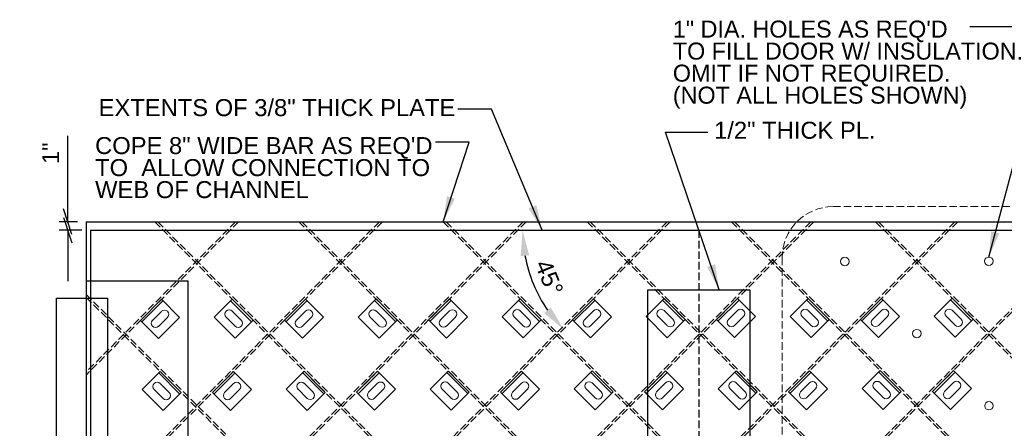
# Model space of a CAD drawing. Header units: inches. Extents: x -169 to 606, y -583 to 99.
# Tile 10 of 18: x -169 to -53, y -93 to -45. Entities that reach past the tile are written whole.
import ezdxf

# ---------------------------------------------------------------- set-up
doc = ezdxf.new("R2010")
doc.units = ezdxf.units.IN
doc.header["$LTSCALE"] = 2
doc.header["$MEASUREMENT"] = 0
doc.linetypes.add('DGN Style 3', pattern=[0.621993, 0.444281, -0.177712])
for name, color, linetype, lineweight in [('G-ANNO-DIM', 1, 'Continuous', 0), ('G-ANNO-TEXT', 7, 'Continuous', 30), ('S-BRAC-DIA~', 5, 'Continuous', 30), ('S-FSTN-MISC', 12, 'Continuous', 13), ('S-STIF-LONG', 3, 'Continuous', 30), ('S-STIF-TRAN', 3, 'Continuous', 30)]:
    doc.layers.add(name, color=color, linetype=linetype, lineweight=lineweight)
doc.styles.add("3 4 1'-0", font='arial.ttf', dxfattribs={"height": 2})
doc.dimstyles.new("3 4 1'-0", dxfattribs={"dimtxt": 2, "dimasz": 3, "dimexe": 1, "dimexo": 1, "dimgap": 1, "dimtad": 1, "dimdec": 4, "dimzin": 15, "dimdsep": 46, "dimlunit": 4, "dimtxsty": "3 4 1'-0", "dimcen": 0.09, "dimadec": 4, "dimazin": 3, "dimtfac": 1, "dimtdec": 4, "dimtofl": 0, "dimtmove": 0, "dimatfit": 3, "dimfxl": 1, "dimfrac": 2, "dimtolj": 1, "dimtzin": 15, "dimarcsym": 0})

# ---------------------------------------------------------------- blocks, each defined once
blk = doc.blocks.new('*D1006')
at = {"layer": 'Defpoints', "color": 0, "lineweight": 13, "transparency": 16777216}
for p in [(-169.03, -70.07), (-93.26, -70.07), (-109.27, -74.36), (-169.03, -145.84)]:
    blk.add_point(p, dxfattribs=at)
at = {"layer": 'G-ANNO-DIM', "color": 0, "lineweight": -2, "transparency": 16777216}
blk.add_arc((-93.26, -70.07), 16.57, 190.3848, 214.6152, dxfattribs=at)
at = {"layer": 'G-ANNO-DIM', "color": 0, "lineweight": 13, "transparency": 16777216}
for points in [[(-110.06, -73.11), (-109.07, -73.02), (-109.84, -70.07)], [(-106.52, -79.17), (-107.29, -79.81), (-104.98, -81.79)]]:
    blk.add_solid(points, dxfattribs=at)
at = {"layer": 'G-ANNO-DIM', "color": 0, "transparency": 16777216, "insert": (-106.71, -75.64), "char_height": 2, "attachment_point": 5, "rotation": 292.5, "style": "3 4 1'-0"}
blk.add_mtext('\\A1;45°', dxfattribs=at)
blk = doc.blocks.new('_Oblique_0.3')
at = {"color": 0, "linetype": 'ByBlock', "lineweight": -2}
for p, q in [((0, 0), (-1, 0)), ((0.5, 0.167), (-0.5, -0.167))]:
    blk.add_line(p, q, dxfattribs=at)
blk = doc.blocks.new('*D1008')
at = {"layer": 'Defpoints', "color": 0, "lineweight": 13, "transparency": 16777216}
for p in [(-163.37, -69.07), (-161.21, -69.07), (-160.71, -70.07)]:
    blk.add_point(p, dxfattribs=at)
at = {"layer": 'G-ANNO-DIM', "color": 0, "lineweight": -2, "transparency": 16777216}
for p, q in [((-163.37, -66.07), (-163.37, -58.96)), ((-162.21, -69.07), (-164.37, -69.07)), ((-161.71, -70.07), (-164.37, -70.07)), ((-163.37, -73.07), (-163.37, -76.07))]:
    blk.add_line(p, q, dxfattribs=at)
at = {"layer": 'G-ANNO-DIM', "color": 0, "lineweight": -2, "transparency": 16777216, "xscale": 3, "yscale": 3, "zscale": 3}
for p, rotation in [((-163.37, -69.07), 270), ((-163.37, -70.07), 90)]:
    blk.add_blockref('_Oblique_0.3', p, dxfattribs=dict(at, rotation=rotation))
at = {"layer": 'G-ANNO-DIM', "color": 0, "transparency": 16777216, "insert": (-165.38, -61.02), "char_height": 2, "attachment_point": 5, "rotation": 90, "style": "3 4 1'-0"}
blk.add_mtext('\\A1;1"', dxfattribs=at)
blk = doc.blocks.new('*U403')
at = {"layer": 'S-FSTN-MISC', "lineweight": 0}
for p, q in [((-0.53, 1.24), (0.53, 0.18)), ((-1.24, 0.53), (-0.18, -0.53))]:
    blk.add_line(p, q, dxfattribs=at)
blk.add_arc((-0.88, 0.88), 0.5, 45, 225, dxfattribs=at)
at = {"layer": 'S-FSTN-MISC', "lineweight": 0, "extrusion": (0, 0, -1)}
blk.add_arc((-0.18, -0.18), 0.5, 135, 315, dxfattribs=at)
blk = doc.blocks.new('*U402')
at = {"layer": 'G-ANNO-DIM', "color": 3}
blk.add_line((-1.75, 1.25), (1.75, 1.25), dxfattribs=at)
at = {"layer": 'G-ANNO-DIM', "color": 3, "flags": 128}
blk.add_lwpolyline([(-1.75, 1.5), (1.75, 1.5), (1.75, -1.5), (-1.75, -1.5), (-1.75, 1.5)], close=True, dxfattribs=at)
at = {"layer": 'S-FSTN-MISC', "lineweight": 0, "rotation": 45}
blk.add_blockref('*U403', (0.5, 0), dxfattribs=at)
blk = doc.blocks.new('*U427')
at = {"layer": 'S-FSTN-MISC', "lineweight": 0}
for p, q in [((-0.53, 1.24), (0.53, 0.18)), ((-1.24, 0.53), (-0.18, -0.53))]:
    blk.add_line(p, q, dxfattribs=at)
blk.add_arc((-0.88, 0.88), 0.5, 45, 225, dxfattribs=at)
at = {"layer": 'S-FSTN-MISC', "lineweight": 0, "extrusion": (0, 0, -1)}
blk.add_arc((-0.18, -0.18), 0.5, 135, 315, dxfattribs=at)
blk = doc.blocks.new('*U426')
at = {"layer": 'G-ANNO-DIM', "color": 3}
blk.add_line((-1.75, 1.25), (1.75, 1.25), dxfattribs=at)
at = {"layer": 'G-ANNO-DIM', "color": 3, "flags": 128}
blk.add_lwpolyline([(-1.75, 1.5), (1.75, 1.5), (1.75, -1.5), (-1.75, -1.5), (-1.75, 1.5)], close=True, dxfattribs=at)
at = {"layer": 'S-FSTN-MISC', "lineweight": 0, "rotation": 45}
blk.add_blockref('*U427', (0.5, 0), dxfattribs=at)
blk = doc.blocks.new('*U429')
at = {"layer": 'S-FSTN-MISC', "lineweight": 0}
for p, q in [((-0.53, 1.24), (0.53, 0.18)), ((-1.24, 0.53), (-0.18, -0.53))]:
    blk.add_line(p, q, dxfattribs=at)
blk.add_arc((-0.88, 0.88), 0.5, 45, 225, dxfattribs=at)
at = {"layer": 'S-FSTN-MISC', "lineweight": 0, "extrusion": (0, 0, -1)}
blk.add_arc((-0.18, -0.18), 0.5, 135, 315, dxfattribs=at)
blk = doc.blocks.new('*U428')
at = {"layer": 'G-ANNO-DIM', "color": 3}
blk.add_line((-1.75, 1.25), (1.75, 1.25), dxfattribs=at)
at = {"layer": 'G-ANNO-DIM', "color": 3, "flags": 128}
blk.add_lwpolyline([(-1.75, 1.5), (1.75, 1.5), (1.75, -1.5), (-1.75, -1.5), (-1.75, 1.5)], close=True, dxfattribs=at)
at = {"layer": 'S-FSTN-MISC', "lineweight": 0, "rotation": 45}
blk.add_blockref('*U429', (0.5, 0), dxfattribs=at)
blk = doc.blocks.new('*U449')
at = {"layer": 'S-FSTN-MISC', "lineweight": 0}
for p, q in [((-0.53, 1.24), (0.53, 0.18)), ((-1.24, 0.53), (-0.18, -0.53))]:
    blk.add_line(p, q, dxfattribs=at)
blk.add_arc((-0.88, 0.88), 0.5, 45, 225, dxfattribs=at)
at = {"layer": 'S-FSTN-MISC', "lineweight": 0, "extrusion": (0, 0, -1)}
blk.add_arc((-0.18, -0.18), 0.5, 135, 315, dxfattribs=at)
blk = doc.blocks.new('*U448')
at = {"layer": 'G-ANNO-DIM', "color": 3}
blk.add_line((-1.75, 1.25), (1.75, 1.25), dxfattribs=at)
at = {"layer": 'G-ANNO-DIM', "color": 3, "flags": 128}
blk.add_lwpolyline([(-1.75, 1.5), (1.75, 1.5), (1.75, -1.5), (-1.75, -1.5), (-1.75, 1.5)], close=True, dxfattribs=at)
at = {"layer": 'S-FSTN-MISC', "lineweight": 0, "rotation": 45}
blk.add_blockref('*U449', (0.5, 0), dxfattribs=at)
blk = doc.blocks.new('*U451')
at = {"layer": 'S-FSTN-MISC', "lineweight": 0}
for p, q in [((-0.53, 1.24), (0.53, 0.18)), ((-1.24, 0.53), (-0.18, -0.53))]:
    blk.add_line(p, q, dxfattribs=at)
blk.add_arc((-0.88, 0.88), 0.5, 45, 225, dxfattribs=at)
at = {"layer": 'S-FSTN-MISC', "lineweight": 0, "extrusion": (0, 0, -1)}
blk.add_arc((-0.18, -0.18), 0.5, 135, 315, dxfattribs=at)
blk = doc.blocks.new('*U450')
at = {"layer": 'G-ANNO-DIM', "color": 3}
blk.add_line((-1.75, 1.25), (1.75, 1.25), dxfattribs=at)
at = {"layer": 'G-ANNO-DIM', "color": 3, "flags": 128}
blk.add_lwpolyline([(-1.75, 1.5), (1.75, 1.5), (1.75, -1.5), (-1.75, -1.5), (-1.75, 1.5)], close=True, dxfattribs=at)
at = {"layer": 'S-FSTN-MISC', "lineweight": 0, "rotation": 45}
blk.add_blockref('*U451', (0.5, 0), dxfattribs=at)
blk = doc.blocks.new('*U467')
at = {"layer": 'S-FSTN-MISC', "lineweight": 0}
for p, q in [((-0.53, 1.24), (0.53, 0.18)), ((-1.24, 0.53), (-0.18, -0.53))]:
    blk.add_line(p, q, dxfattribs=at)
blk.add_arc((-0.88, 0.88), 0.5, 45, 225, dxfattribs=at)
at = {"layer": 'S-FSTN-MISC', "lineweight": 0, "extrusion": (0, 0, -1)}
blk.add_arc((-0.18, -0.18), 0.5, 135, 315, dxfattribs=at)
blk = doc.blocks.new('*U466')
at = {"layer": 'G-ANNO-DIM', "color": 3}
blk.add_line((-1.75, 1.25), (1.75, 1.25), dxfattribs=at)
at = {"layer": 'G-ANNO-DIM', "color": 3, "flags": 128}
blk.add_lwpolyline([(-1.75, 1.5), (1.75, 1.5), (1.75, -1.5), (-1.75, -1.5), (-1.75, 1.5)], close=True, dxfattribs=at)
at = {"layer": 'S-FSTN-MISC', "lineweight": 0, "rotation": 45}
blk.add_blockref('*U467', (0.5, 0), dxfattribs=at)
blk = doc.blocks.new('*U469')
at = {"layer": 'S-FSTN-MISC', "lineweight": 0}
for p, q in [((-0.53, 1.24), (0.53, 0.18)), ((-1.24, 0.53), (-0.18, -0.53))]:
    blk.add_line(p, q, dxfattribs=at)
blk.add_arc((-0.88, 0.88), 0.5, 45, 225, dxfattribs=at)
at = {"layer": 'S-FSTN-MISC', "lineweight": 0, "extrusion": (0, 0, -1)}
blk.add_arc((-0.18, -0.18), 0.5, 135, 315, dxfattribs=at)
blk = doc.blocks.new('*U468')
at = {"layer": 'G-ANNO-DIM', "color": 3}
blk.add_line((-1.75, 1.25), (1.75, 1.25), dxfattribs=at)
at = {"layer": 'G-ANNO-DIM', "color": 3, "flags": 128}
blk.add_lwpolyline([(-1.75, 1.5), (1.75, 1.5), (1.75, -1.5), (-1.75, -1.5), (-1.75, 1.5)], close=True, dxfattribs=at)
at = {"layer": 'S-FSTN-MISC', "lineweight": 0, "rotation": 45}
blk.add_blockref('*U469', (0.5, 0), dxfattribs=at)
blk = doc.blocks.new('*U481')
at = {"layer": 'S-FSTN-MISC', "lineweight": 0}
for p, q in [((-0.53, 1.24), (0.53, 0.18)), ((-1.24, 0.53), (-0.18, -0.53))]:
    blk.add_line(p, q, dxfattribs=at)
blk.add_arc((-0.88, 0.88), 0.5, 45, 225, dxfattribs=at)
at = {"layer": 'S-FSTN-MISC', "lineweight": 0, "extrusion": (0, 0, -1)}
blk.add_arc((-0.18, -0.18), 0.5, 135, 315, dxfattribs=at)
blk = doc.blocks.new('*U480')
at = {"layer": 'G-ANNO-DIM', "color": 3}
blk.add_line((-1.75, 1.25), (1.75, 1.25), dxfattribs=at)
at = {"layer": 'G-ANNO-DIM', "color": 3, "flags": 128}
blk.add_lwpolyline([(-1.75, 1.5), (1.75, 1.5), (1.75, -1.5), (-1.75, -1.5), (-1.75, 1.5)], close=True, dxfattribs=at)
at = {"layer": 'S-FSTN-MISC', "lineweight": 0, "rotation": 45}
blk.add_blockref('*U481', (0.5, 0), dxfattribs=at)
blk = doc.blocks.new('*U483')
at = {"layer": 'S-FSTN-MISC', "lineweight": 0}
for p, q in [((-0.53, 1.24), (0.53, 0.18)), ((-1.24, 0.53), (-0.18, -0.53))]:
    blk.add_line(p, q, dxfattribs=at)
blk.add_arc((-0.88, 0.88), 0.5, 45, 225, dxfattribs=at)
at = {"layer": 'S-FSTN-MISC', "lineweight": 0, "extrusion": (0, 0, -1)}
blk.add_arc((-0.18, -0.18), 0.5, 135, 315, dxfattribs=at)
blk = doc.blocks.new('*U482')
at = {"layer": 'G-ANNO-DIM', "color": 3}
blk.add_line((-1.75, 1.25), (1.75, 1.25), dxfattribs=at)
at = {"layer": 'G-ANNO-DIM', "color": 3, "flags": 128}
blk.add_lwpolyline([(-1.75, 1.5), (1.75, 1.5), (1.75, -1.5), (-1.75, -1.5), (-1.75, 1.5)], close=True, dxfattribs=at)
at = {"layer": 'S-FSTN-MISC', "lineweight": 0, "rotation": 45}
blk.add_blockref('*U483', (0.5, 0), dxfattribs=at)
blk = doc.blocks.new('*U491')
at = {"layer": 'S-FSTN-MISC', "lineweight": 0}
for p, q in [((-0.53, 1.24), (0.53, 0.18)), ((-1.24, 0.53), (-0.18, -0.53))]:
    blk.add_line(p, q, dxfattribs=at)
blk.add_arc((-0.88, 0.88), 0.5, 45, 225, dxfattribs=at)
at = {"layer": 'S-FSTN-MISC', "lineweight": 0, "extrusion": (0, 0, -1)}
blk.add_arc((-0.18, -0.18), 0.5, 135, 315, dxfattribs=at)
blk = doc.blocks.new('*U490')
at = {"layer": 'G-ANNO-DIM', "color": 3}
blk.add_line((-1.75, 1.25), (1.75, 1.25), dxfattribs=at)
at = {"layer": 'G-ANNO-DIM', "color": 3, "flags": 128}
blk.add_lwpolyline([(-1.75, 1.5), (1.75, 1.5), (1.75, -1.5), (-1.75, -1.5), (-1.75, 1.5)], close=True, dxfattribs=at)
at = {"layer": 'S-FSTN-MISC', "lineweight": 0, "rotation": 45}
blk.add_blockref('*U491', (0.5, 0), dxfattribs=at)
blk = doc.blocks.new('*U493')
at = {"layer": 'S-FSTN-MISC', "lineweight": 0}
for p, q in [((-0.53, 1.24), (0.53, 0.18)), ((-1.24, 0.53), (-0.18, -0.53))]:
    blk.add_line(p, q, dxfattribs=at)
blk.add_arc((-0.88, 0.88), 0.5, 45, 225, dxfattribs=at)
at = {"layer": 'S-FSTN-MISC', "lineweight": 0, "extrusion": (0, 0, -1)}
blk.add_arc((-0.18, -0.18), 0.5, 135, 315, dxfattribs=at)
blk = doc.blocks.new('*U492')
at = {"layer": 'G-ANNO-DIM', "color": 3}
blk.add_line((-1.75, 1.25), (1.75, 1.25), dxfattribs=at)
at = {"layer": 'G-ANNO-DIM', "color": 3, "flags": 128}
blk.add_lwpolyline([(-1.75, 1.5), (1.75, 1.5), (1.75, -1.5), (-1.75, -1.5), (-1.75, 1.5)], close=True, dxfattribs=at)
at = {"layer": 'S-FSTN-MISC', "lineweight": 0, "rotation": 45}
blk.add_blockref('*U493', (0.5, 0), dxfattribs=at)
blk = doc.blocks.new('*U497')
at = {"layer": 'S-FSTN-MISC', "lineweight": 0}
for p, q in [((-0.53, 1.24), (0.53, 0.18)), ((-1.24, 0.53), (-0.18, -0.53))]:
    blk.add_line(p, q, dxfattribs=at)
blk.add_arc((-0.88, 0.88), 0.5, 45, 225, dxfattribs=at)
at = {"layer": 'S-FSTN-MISC', "lineweight": 0, "extrusion": (0, 0, -1)}
blk.add_arc((-0.18, -0.18), 0.5, 135, 315, dxfattribs=at)
blk = doc.blocks.new('*U496')
at = {"layer": 'G-ANNO-DIM', "color": 3}
blk.add_line((-1.75, 1.25), (1.75, 1.25), dxfattribs=at)
at = {"layer": 'G-ANNO-DIM', "color": 3, "flags": 128}
blk.add_lwpolyline([(-1.75, 1.5), (1.75, 1.5), (1.75, -1.5), (-1.75, -1.5), (-1.75, 1.5)], close=True, dxfattribs=at)
at = {"layer": 'S-FSTN-MISC', "lineweight": 0, "rotation": 45}
blk.add_blockref('*U497', (0.5, 0), dxfattribs=at)
blk = doc.blocks.new('*U699')
at = {"layer": 'S-FSTN-MISC', "lineweight": 0}
for p, q in [((-0.53, 1.24), (0.53, 0.18)), ((-1.24, 0.53), (-0.18, -0.53))]:
    blk.add_line(p, q, dxfattribs=at)
blk.add_arc((-0.88, 0.88), 0.5, 45, 225, dxfattribs=at)
at = {"layer": 'S-FSTN-MISC', "lineweight": 0, "extrusion": (0, 0, -1)}
blk.add_arc((-0.18, -0.18), 0.5, 135, 315, dxfattribs=at)
blk = doc.blocks.new('*U698')
at = {"layer": 'G-ANNO-DIM', "color": 3}
blk.add_line((-1.75, 1.25), (1.75, 1.25), dxfattribs=at)
at = {"layer": 'G-ANNO-DIM', "color": 3, "flags": 128}
blk.add_lwpolyline([(-1.75, 1.5), (1.75, 1.5), (1.75, -1.5), (-1.75, -1.5), (-1.75, 1.5)], close=True, dxfattribs=at)
at = {"layer": 'S-FSTN-MISC', "lineweight": 0, "rotation": 45.00000000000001}
blk.add_blockref('*U699', (0.5, 0), dxfattribs=at)
blk = doc.blocks.new('*U709')
at = {"layer": 'S-FSTN-MISC', "lineweight": 0}
for p, q in [((-0.53, 1.24), (0.53, 0.18)), ((-1.24, 0.53), (-0.18, -0.53))]:
    blk.add_line(p, q, dxfattribs=at)
blk.add_arc((-0.88, 0.88), 0.5, 45, 225, dxfattribs=at)
at = {"layer": 'S-FSTN-MISC', "lineweight": 0, "extrusion": (0, 0, -1)}
blk.add_arc((-0.18, -0.18), 0.5, 135, 315, dxfattribs=at)
blk = doc.blocks.new('*U708')
at = {"layer": 'G-ANNO-DIM', "color": 3}
blk.add_line((-1.75, 1.25), (1.75, 1.25), dxfattribs=at)
at = {"layer": 'G-ANNO-DIM', "color": 3, "flags": 128}
blk.add_lwpolyline([(-1.75, 1.5), (1.75, 1.5), (1.75, -1.5), (-1.75, -1.5), (-1.75, 1.5)], close=True, dxfattribs=at)
at = {"layer": 'S-FSTN-MISC', "lineweight": 0, "rotation": 45.00000000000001}
blk.add_blockref('*U709', (0.5, 0), dxfattribs=at)
blk = doc.blocks.new('*U729')
at = {"layer": 'S-FSTN-MISC', "lineweight": 0}
for p, q in [((-0.53, 1.24), (0.53, 0.18)), ((-1.24, 0.53), (-0.18, -0.53))]:
    blk.add_line(p, q, dxfattribs=at)
blk.add_arc((-0.88, 0.88), 0.5, 45, 225, dxfattribs=at)
at = {"layer": 'S-FSTN-MISC', "lineweight": 0, "extrusion": (0, 0, -1)}
blk.add_arc((-0.18, -0.18), 0.5, 135, 315, dxfattribs=at)
blk = doc.blocks.new('*U728')
at = {"layer": 'G-ANNO-DIM', "color": 3}
blk.add_line((-1.75, 1.25), (1.75, 1.25), dxfattribs=at)
at = {"layer": 'G-ANNO-DIM', "color": 3, "flags": 128}
blk.add_lwpolyline([(-1.75, 1.5), (1.75, 1.5), (1.75, -1.5), (-1.75, -1.5), (-1.75, 1.5)], close=True, dxfattribs=at)
at = {"layer": 'S-FSTN-MISC', "lineweight": 0, "rotation": 45.00000000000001}
blk.add_blockref('*U729', (0.5, 0), dxfattribs=at)
blk = doc.blocks.new('*U731')
at = {"layer": 'S-FSTN-MISC', "lineweight": 0}
for p, q in [((-0.53, 1.24), (0.53, 0.18)), ((-1.24, 0.53), (-0.18, -0.53))]:
    blk.add_line(p, q, dxfattribs=at)
blk.add_arc((-0.88, 0.88), 0.5, 45, 225, dxfattribs=at)
at = {"layer": 'S-FSTN-MISC', "lineweight": 0, "extrusion": (0, 0, -1)}
blk.add_arc((-0.18, -0.18), 0.5, 135, 315, dxfattribs=at)
blk = doc.blocks.new('*U730')
at = {"layer": 'G-ANNO-DIM', "color": 3}
blk.add_line((-1.75, 1.25), (1.75, 1.25), dxfattribs=at)
at = {"layer": 'G-ANNO-DIM', "color": 3, "flags": 128}
blk.add_lwpolyline([(-1.75, 1.5), (1.75, 1.5), (1.75, -1.5), (-1.75, -1.5), (-1.75, 1.5)], close=True, dxfattribs=at)
at = {"layer": 'S-FSTN-MISC', "lineweight": 0, "rotation": 45.00000000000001}
blk.add_blockref('*U731', (0.5, 0), dxfattribs=at)
blk = doc.blocks.new('*U733')
at = {"layer": 'S-FSTN-MISC', "lineweight": 0}
for p, q in [((-0.53, 1.24), (0.53, 0.18)), ((-1.24, 0.53), (-0.18, -0.53))]:
    blk.add_line(p, q, dxfattribs=at)
blk.add_arc((-0.88, 0.88), 0.5, 45, 225, dxfattribs=at)
at = {"layer": 'S-FSTN-MISC', "lineweight": 0, "extrusion": (0, 0, -1)}
blk.add_arc((-0.18, -0.18), 0.5, 135, 315, dxfattribs=at)
blk = doc.blocks.new('*U732')
at = {"layer": 'G-ANNO-DIM', "color": 3}
blk.add_line((-1.75, 1.25), (1.75, 1.25), dxfattribs=at)
at = {"layer": 'G-ANNO-DIM', "color": 3, "flags": 128}
blk.add_lwpolyline([(-1.75, 1.5), (1.75, 1.5), (1.75, -1.5), (-1.75, -1.5), (-1.75, 1.5)], close=True, dxfattribs=at)
at = {"layer": 'S-FSTN-MISC', "lineweight": 0, "rotation": 45.00000000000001}
blk.add_blockref('*U733', (0.5, 0), dxfattribs=at)
blk = doc.blocks.new('*U757')
at = {"layer": 'S-FSTN-MISC', "lineweight": 0}
for p, q in [((-0.53, 1.24), (0.53, 0.18)), ((-1.24, 0.53), (-0.18, -0.53))]:
    blk.add_line(p, q, dxfattribs=at)
blk.add_arc((-0.88, 0.88), 0.5, 45, 225, dxfattribs=at)
at = {"layer": 'S-FSTN-MISC', "lineweight": 0, "extrusion": (0, 0, -1)}
blk.add_arc((-0.18, -0.18), 0.5, 135, 315, dxfattribs=at)
blk = doc.blocks.new('*U756')
at = {"layer": 'G-ANNO-DIM', "color": 3}
blk.add_line((-1.75, 1.25), (1.75, 1.25), dxfattribs=at)
at = {"layer": 'G-ANNO-DIM', "color": 3, "flags": 128}
blk.add_lwpolyline([(-1.75, 1.5), (1.75, 1.5), (1.75, -1.5), (-1.75, -1.5), (-1.75, 1.5)], close=True, dxfattribs=at)
at = {"layer": 'S-FSTN-MISC', "lineweight": 0, "rotation": 45.00000000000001}
blk.add_blockref('*U757', (0.5, 0), dxfattribs=at)
blk = doc.blocks.new('*U797')
at = {"layer": 'S-FSTN-MISC', "lineweight": 0}
for p, q in [((-0.53, 1.24), (0.53, 0.18)), ((-1.24, 0.53), (-0.18, -0.53))]:
    blk.add_line(p, q, dxfattribs=at)
blk.add_arc((-0.88, 0.88), 0.5, 45, 225, dxfattribs=at)
at = {"layer": 'S-FSTN-MISC', "lineweight": 0, "extrusion": (0, 0, -1)}
blk.add_arc((-0.18, -0.18), 0.5, 135, 315, dxfattribs=at)
blk = doc.blocks.new('*U796')
at = {"layer": 'G-ANNO-DIM', "color": 3}
blk.add_line((-1.75, 1.25), (1.75, 1.25), dxfattribs=at)
at = {"layer": 'G-ANNO-DIM', "color": 3, "flags": 128}
blk.add_lwpolyline([(-1.75, 1.5), (1.75, 1.5), (1.75, -1.5), (-1.75, -1.5), (-1.75, 1.5)], close=True, dxfattribs=at)
at = {"layer": 'S-FSTN-MISC', "lineweight": 0, "rotation": 45.00000000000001}
blk.add_blockref('*U797', (0.5, 0), dxfattribs=at)
blk = doc.blocks.new('*U799')
at = {"layer": 'S-FSTN-MISC', "lineweight": 0}
for p, q in [((-0.53, 1.24), (0.53, 0.18)), ((-1.24, 0.53), (-0.18, -0.53))]:
    blk.add_line(p, q, dxfattribs=at)
blk.add_arc((-0.88, 0.88), 0.5, 45, 225, dxfattribs=at)
at = {"layer": 'S-FSTN-MISC', "lineweight": 0, "extrusion": (0, 0, -1)}
blk.add_arc((-0.18, -0.18), 0.5, 135, 315, dxfattribs=at)
blk = doc.blocks.new('*U798')
at = {"layer": 'G-ANNO-DIM', "color": 3}
blk.add_line((-1.75, 1.25), (1.75, 1.25), dxfattribs=at)
at = {"layer": 'G-ANNO-DIM', "color": 3, "flags": 128}
blk.add_lwpolyline([(-1.75, 1.5), (1.75, 1.5), (1.75, -1.5), (-1.75, -1.5), (-1.75, 1.5)], close=True, dxfattribs=at)
at = {"layer": 'S-FSTN-MISC', "lineweight": 0, "rotation": 45.00000000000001}
blk.add_blockref('*U799', (0.5, 0), dxfattribs=at)
blk = doc.blocks.new('*U801')
at = {"layer": 'S-FSTN-MISC', "lineweight": 0}
for p, q in [((-0.53, 1.24), (0.53, 0.18)), ((-1.24, 0.53), (-0.18, -0.53))]:
    blk.add_line(p, q, dxfattribs=at)
blk.add_arc((-0.88, 0.88), 0.5, 45, 225, dxfattribs=at)
at = {"layer": 'S-FSTN-MISC', "lineweight": 0, "extrusion": (0, 0, -1)}
blk.add_arc((-0.18, -0.18), 0.5, 135, 315, dxfattribs=at)
blk = doc.blocks.new('*U800')
at = {"layer": 'G-ANNO-DIM', "color": 3}
blk.add_line((-1.75, 1.25), (1.75, 1.25), dxfattribs=at)
at = {"layer": 'G-ANNO-DIM', "color": 3, "flags": 128}
blk.add_lwpolyline([(-1.75, 1.5), (1.75, 1.5), (1.75, -1.5), (-1.75, -1.5), (-1.75, 1.5)], close=True, dxfattribs=at)
at = {"layer": 'S-FSTN-MISC', "lineweight": 0, "rotation": 45.00000000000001}
blk.add_blockref('*U801', (0.5, 0), dxfattribs=at)
blk = doc.blocks.new('*U803')
at = {"layer": 'S-FSTN-MISC', "lineweight": 0}
for p, q in [((-0.53, 1.24), (0.53, 0.18)), ((-1.24, 0.53), (-0.18, -0.53))]:
    blk.add_line(p, q, dxfattribs=at)
blk.add_arc((-0.88, 0.88), 0.5, 45, 225, dxfattribs=at)
at = {"layer": 'S-FSTN-MISC', "lineweight": 0, "extrusion": (0, 0, -1)}
blk.add_arc((-0.18, -0.18), 0.5, 135, 315, dxfattribs=at)
blk = doc.blocks.new('*U802')
at = {"layer": 'G-ANNO-DIM', "color": 3}
blk.add_line((-1.75, 1.25), (1.75, 1.25), dxfattribs=at)
at = {"layer": 'G-ANNO-DIM', "color": 3, "flags": 128}
blk.add_lwpolyline([(-1.75, 1.5), (1.75, 1.5), (1.75, -1.5), (-1.75, -1.5), (-1.75, 1.5)], close=True, dxfattribs=at)
at = {"layer": 'S-FSTN-MISC', "lineweight": 0, "rotation": 45.00000000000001}
blk.add_blockref('*U803', (0.5, 0), dxfattribs=at)
blk = doc.blocks.new('*U805')
at = {"layer": 'S-FSTN-MISC', "lineweight": 0}
for p, q in [((-0.53, 1.24), (0.53, 0.18)), ((-1.24, 0.53), (-0.18, -0.53))]:
    blk.add_line(p, q, dxfattribs=at)
blk.add_arc((-0.88, 0.88), 0.5, 45, 225, dxfattribs=at)
at = {"layer": 'S-FSTN-MISC', "lineweight": 0, "extrusion": (0, 0, -1)}
blk.add_arc((-0.18, -0.18), 0.5, 135, 315, dxfattribs=at)
blk = doc.blocks.new('*U804')
at = {"layer": 'G-ANNO-DIM', "color": 3}
blk.add_line((-1.75, 1.25), (1.75, 1.25), dxfattribs=at)
at = {"layer": 'G-ANNO-DIM', "color": 3, "flags": 128}
blk.add_lwpolyline([(-1.75, 1.5), (1.75, 1.5), (1.75, -1.5), (-1.75, -1.5), (-1.75, 1.5)], close=True, dxfattribs=at)
at = {"layer": 'S-FSTN-MISC', "lineweight": 0, "rotation": 45.00000000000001}
blk.add_blockref('*U805', (0.5, 0), dxfattribs=at)
blk = doc.blocks.new('*U819')
at = {"layer": 'S-FSTN-MISC', "lineweight": 0}
for p, q in [((-0.53, 1.24), (0.53, 0.18)), ((-1.24, 0.53), (-0.18, -0.53))]:
    blk.add_line(p, q, dxfattribs=at)
blk.add_arc((-0.88, 0.88), 0.5, 45, 225, dxfattribs=at)
at = {"layer": 'S-FSTN-MISC', "lineweight": 0, "extrusion": (0, 0, -1)}
blk.add_arc((-0.18, -0.18), 0.5, 135, 315, dxfattribs=at)
blk = doc.blocks.new('*U818')
at = {"layer": 'G-ANNO-DIM', "color": 3}
blk.add_line((-1.75, 1.25), (1.75, 1.25), dxfattribs=at)
at = {"layer": 'G-ANNO-DIM', "color": 3, "flags": 128}
blk.add_lwpolyline([(-1.75, 1.5), (1.75, 1.5), (1.75, -1.5), (-1.75, -1.5), (-1.75, 1.5)], close=True, dxfattribs=at)
at = {"layer": 'S-FSTN-MISC', "lineweight": 0, "rotation": 45.00000000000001}
blk.add_blockref('*U819', (0.5, 0), dxfattribs=at)

msp = doc.modelspace()

# ---------------------------------------------------------------- linework, layer by layer
at = {"layer": 'G-ANNO-DIM', "linetype": 'DGN Style 3', "lineweight": 0}
for p, q in [((-73.29162, -67.29995, 36.01993), (-19.75946, -67.29995, 36.01993)), ((-79.29162, -73.29995, 36.01993), (-79.29162, -104.40759, 36.01993))]:
    msp.add_line(p, q, dxfattribs=at)
at = {"layer": 'G-ANNO-DIM', "lineweight": 0}
for centre in [(-71.91923, -73.74804, 36.01993), (-54.97079, -73.72592, 36.01993), (-63.43392, -82.23335, 36.01993), (-54.94861, -90.71866, 36.01993)]:
    msp.add_circle(centre, 0.5, dxfattribs=at)
at = {"layer": 'G-ANNO-DIM', "linetype": 'DGN Style 3', "lineweight": 0}
msp.add_arc((-73.29162, -73.29995, 36.01993), 6, 90, 180, dxfattribs=at)
at = {"layer": 'G-ANNO-TEXT'}
for q in [(-17.46008, -70.07278, 36.01993), (-160.71008, -187.56528, 36.01993)]:
    msp.add_line((-160.71008, -70.07278, 36.01993), q, dxfattribs=at)
at = {"layer": 'G-ANNO-TEXT', "linetype": 'DGN Style 3'}
msp.add_line((-89.08508, -70.07278, 36.01993), (-89.08508, -244.56528, 36.01993), dxfattribs=at)
at = {"layer": 'G-ANNO-TEXT', "elevation": 36.01993, "flags": 128}
for points in [[(-149.21008, -187.06528), (-149.21008, -76.07278), (-161.21008, -76.07278), (-161.21008, -187.56528)], [(-164.71008, -185.07278), (-164.71008, -78.07278), (-158.71008, -78.07278), (-158.71008, -185.07278)]]:
    msp.add_lwpolyline(points, dxfattribs=at)
msp.add_lwpolyline([(-95.08508, -77.07278), (-83.08508, -77.07278), (-83.08508, -241.57278), (-95.08508, -241.57278), (-95.08508, -77.07278)], close=True, dxfattribs=at)
at = {"layer": 'S-BRAC-DIA~'}
for q in [(-15.96008, -69.07278, 36.01993), (-161.21008, -187.56528, 36.01993)]:
    msp.add_line((-161.21008, -69.07278, 36.01993), q, dxfattribs=at)
at = {"layer": 'S-STIF-LONG', "color": 1, "linetype": 'DGN Style 3'}
for p, q in [((-153.1388, -69.07278, 36.01993), (-15.96008, -206.25149, 36.01993)), ((-152.78525, -69.07278, 36.01993), (-15.96008, -205.89794, 36.01993)), ((-136.16824, -69.07278, 36.01993), (-15.96008, -189.28093, 36.01993)), ((-135.81468, -69.07278, 36.01993), (-15.96008, -188.92738, 36.01993)), ((-119.19767, -69.07278, 36.01993), (-15.96008, -172.31037, 36.01993)), ((-118.84412, -69.07278, 36.01993), (-15.96008, -171.95681, 36.01993)), ((-102.22711, -69.07278, 36.01993), (-15.96008, -155.3398, 36.01993)), ((-101.87356, -69.07278, 36.01993), (-15.96008, -154.98625, 36.01993)), ((-85.25655, -69.07278, 36.01993), (-15.96008, -138.36924, 36.01993)), ((-84.903, -69.07278, 36.01993), (-15.96008, -138.01569, 36.01993)), ((-68.28599, -69.07278, 36.01993), (-15.96008, -121.39868, 36.01993)), ((-67.93243, -69.07278, 36.01993), (-15.96008, -121.04513, 36.01993)), ((-161.21008, -77.6185, 36.01993), (-15.96008, -222.8685, 36.01993)), ((-161.21008, -77.97206, 36.01993), (-15.96008, -223.22206, 36.01993))]:
    msp.add_line(p, q, dxfattribs=at)
at = {"layer": 'S-STIF-TRAN', "color": 30, "linetype": 'DGN Style 3'}
for p, q in [((-58.62878, -69.07278, 36.01993), (-161.21008, -172.19115, 36.01993)), ((-58.98142, -69.07278, 36.01993), (-161.21008, -171.83667, 36.01993)), ((-75.55521, -69.07278, 36.01993), (-161.21008, -155.17611, 36.01993)), ((-75.90784, -69.07278, 36.01993), (-161.21008, -154.82163, 36.01993)), ((-92.48164, -69.07278, 36.01993), (-161.21008, -138.16106, 36.01993)), ((-92.83427, -69.07278, 36.01993), (-161.21008, -137.80658, 36.01993)), ((-92.48164, -69.07278, 36.01993), (-161.21008, -138.16106, 36.01993)), ((-92.83427, -69.07278, 36.01993), (-161.21008, -137.80658, 36.01993)), ((-109.7607, -69.07278, 36.01993), (-161.21008, -120.79153, 36.01993)), ((-109.40806, -69.07278, 36.01993), (-161.21008, -121.14601, 36.01993)), ((-126.33449, -69.07278, 36.01993), (-161.21008, -104.13097, 36.01993)), ((-126.68712, -69.07278, 36.01993), (-161.21008, -103.77649, 36.01993)), ((-143.26092, -69.07278, 36.01993), (-161.21008, -87.11592, 36.01993)), ((-143.61355, -69.07278, 36.01993), (-161.21008, -86.76144, 36.01993)), ((-42.05499, -69.07278, 36.01993), (-159.93034, -187.56528, 36.01993)), ((-41.70236, -69.07278, 36.01993), (-159.57771, -187.56528, 36.01993))]:
    msp.add_line(p, q, dxfattribs=at)

# ---------------------------------------------------------------- block references
at = {"layer": 'S-FSTN-MISC', "lineweight": 0}
for name, p, rotation in [('*U496', (-152.51237, -80.49953, 36.01993), 45), ('*U798', (-143.85028, -80.48261, 36.01993), 315), ('*U490', (-135.56394, -80.4774, 36.01993), 45), ('*U800', (-126.90184, -80.46049, 36.01993), 315), ('*U480', (-118.6155, -80.45528, 36.01993), 45), ('*U804', (-109.9534, -80.43836, 36.01993), 315), ('*U466', (-101.66706, -80.43315, 36.01993), 45), ('*U730', (-93.00496, -80.41623, 36.01993), 315), ('*U448', (-84.71863, -80.41103, 36.01993), 45), ('*U732', (-76.05653, -80.39411, 36.01993), 315), ('*U426', (-67.77019, -80.3889, 36.01993), 45), ('*U698', (-59.10809, -80.37198, 36.01993), 315), ('*U818', (-152.3134, -88.99005, 36.01993), 315), ('*U492', (-144.02706, -88.98484, 36.01993), 45), ('*U796', (-135.36497, -88.96792, 36.01993), 315), ('*U482', (-127.07863, -88.96271, 36.01993), 45), ('*U802', (-118.41653, -88.9458, 36.01993), 315), ('*U468', (-110.13019, -88.94059, 36.01993), 45), ('*U756', (-101.46809, -88.92367, 36.01993), 315), ('*U450', (-93.18175, -88.91846, 36.01993), 45), ('*U728', (-84.51965, -88.90154, 36.01993), 315), ('*U428', (-76.23332, -88.89634, 36.01993), 45), ('*U708', (-67.57122, -88.87942, 36.01993), 315), ('*U402', (-59.28488, -88.87421, 36.01993), 45)]:
    msp.add_blockref(name, p, dxfattribs=dict(at, rotation=rotation))

# ---------------------------------------------------------------- texts
at = {"layer": 'G-ANNO-TEXT', "color": 7, "char_height": 2, "attachment_point": 1, "line_spacing_factor": 0.777165, "style": "3 4 1'-0"}
for s, insert in [('1" DIA. HOLES AS REQ\'D\\PTO FILL DOOR W/ INSULATION. \\POMIT IF NOT REQUIRED.\\P(NOT ALL HOLES SHOWN)', (-92.15619, -45.40759, 36.01993)), ('EXTENTS OF 3/8" THICK PLATE', (-159.73215, -54.64785, 36.01993)), ('1/2" THICK PL.', (-87.2956, -57.31206, 36.01993)), ('COPE 8" WIDE BAR AS REQ\'D\\PTO  ALLOW CONNECTION TO \\PWEB OF CHANNEL', (-160.14812, -59.11428, 36.01993))]:
    msp.add_mtext(s, dxfattribs=dict(at, insert=insert))

# ---------------------------------------------------------------- dimensions: what is measured, and where the dimension line sits
at = {"layer": 'G-ANNO-DIM'}
dim = msp.add_linear_dim(base=(-163.375, -69.07278, 36.01993), p1=(-160.71008, -70.07278, 36.01993), p2=(-161.21008, -69.07278, 36.01993), angle=90, dimstyle="3 4 1'-0", override={"dimblk": '_Oblique_0.3'}, dxfattribs=at)
dim.commit()
dim.dimension.update_dxf_attribs({"geometry": '*D1008', "text_midpoint": (-163.375, -61.01752, 36.01993), "dimtype": 160})
dim = msp.add_angular_dim_3p(base=(-109.27072, -74.36259, 36.01993), center=(-93.26092, -70.07278, 36.01993), p1=(-169.02512, -70.07278, 36.01993), p2=(-169.02512, -145.83697, 36.01993), dimstyle="3 4 1'-0", override={"dimse1": 1, "dimse2": 1}, dxfattribs=at)
dim.commit()
dim.dimension.update_dxf_attribs({"geometry": '*D1006', "text_midpoint": (-106.71031, -75.64369, 36.01993)})

# ---------------------------------------------------------------- leaders
at = {"layer": 'G-ANNO-TEXT'}
for points in [[(-54.97079, -73.22592, 36.01993), (-47.76811, -46.14497, 36.01993), (-57.19167, -46.14497, 36.01993)], [(-86.68349, -77.07278, 36.01993), (-93.0268, -58.51934, 36.01993), (-88.04973, -58.51934, 36.01993)]]:
    msp.add_leader(points, dimstyle="3 4 1'-0", override={"dimgap": 2}, dxfattribs=at)
at = {"layer": 'G-ANNO-TEXT', "linetype": 'Continuous', "lineweight": 0}
for points in [[(-107.52065, -70.07278, 36.01993), (-113.49564, -55.81618, 36.01993), (-117.43892, -55.81618, 36.01993)], [(-119.19767, -69.07278, 36.01993), (-116.13568, -59.72924, 36.01993), (-120.07896, -59.72924, 36.01993)]]:
    msp.add_leader(points, dimstyle="3 4 1'-0", override={"dimgap": 2}, dxfattribs=at)

doc.saveas('drawing.dxf')
